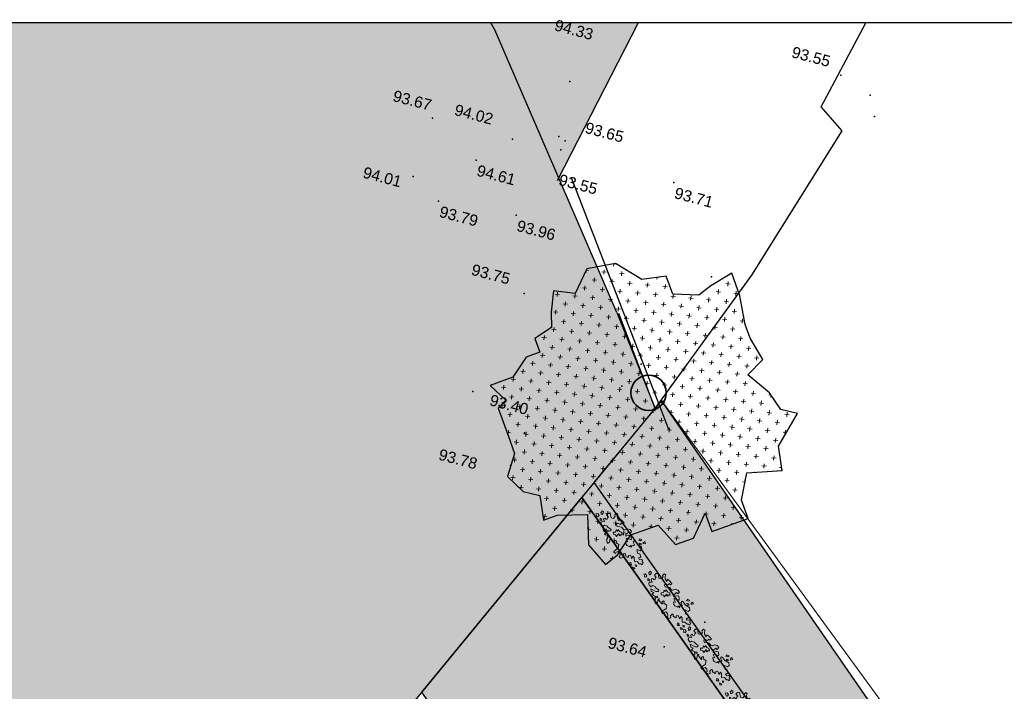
# Model space of a CAD drawing. Header units: centimetres. Extents: x 100159 to 224542, y -77011 to -2159.
# Tile 124 of 149: x 195477 to 198114, y -3957 to -2159. Entities that reach past the tile are written whole.
import ezdxf
from ezdxf.enums import TextEntityAlignment as Align
from ezdxf.xclip import XClip

# ---------------------------------------------------------------- set-up
doc = ezdxf.new("R2010")
doc.units = ezdxf.units.CM
doc.header["$XCLIPFRAME"] = 2
doc.linetypes.add('CACHE', pattern=[9.525, 6.35, -3.175])
doc.linetypes.add('CONTINU', pattern=[0])
doc.layers.get('0').update_dxf_attribs({"lineweight": 5})
for name, color, linetype in [('04-Pts-T', 7, 'Continuous'), ('04-Pts-T-Alt', 190, 'Continuous'), ('23', 63, 'Continuous'), ('43', 7, 'CONTINU'), ('46', 7, 'CACHE'), ('A-Mar-P-TR-Revêtement béton désac', 8, 'Continuous'), ('A-Mar-P-TR-Revêtement enrobé', 7, 'Continuous'), ('A-Mar-P-TX-légende', 7, 'Continuous'), ('DDL-PLAN MASSE PAYSAGE', 7, 'Continuous')]:
    doc.layers.add(name, color=color, linetype=linetype)
doc.layers.add('18', color=8, linetype='Continuous', lineweight=13)
for name, color, linetype, lineweight, true_color in [('24', 7, 'Continuous', 15, 0x99ad58), ('25', 7, 'Continuous', 9, 0x99ad58), ('A-Mar-P-TR-esv-massifs', 7, 'Continuous', 5, 0x99ad58), ('DDL- PAYSAGE HACHURES', 7, 'Continuous', 15, 0x99ad58)]:
    doc.layers.add(name, color=color, linetype=linetype, lineweight=lineweight, true_color=true_color)
doc.styles.get("Standard").update_dxf_attribs({"font": 'arial.ttf'})

# ---------------------------------------------------------------- blocks, each defined once
blk = doc.blocks.new('gvj1j')
at = {"layer": '25', "ltscale": 0.03, "true_color": 0xb8c52b}
h = blk.add_hatch(dxfattribs=at)
h.set_pattern_fill('CROSS', color=52, scale=4.20504e-06, angle=-25.2074, style=0)
h.set_pattern_definition([(334.7926, (4e-14, 3e-14), (0.0422487, 0.0152043), [0.015875, -0.047625]), (64.7926, (0.0038, -0.010562), (-0.0152043, 0.0422487), [0.015875, -0.047625])])
h.paths.add_polyline_path([(0.3963, -0.3791), (0.4135, -0.2929), (0.5169, -0.2068), (0.4652, -0.1723), (0.448, -0.1034), (0.3963, -0.0172), (0.4652, 0.0172), (0.448, 0.1034), (0.448, 0.1551), (0.4652, 0.2585), (0.4652, 0.3446), (0.3791, 0.3274), (0.3274, 0.3102), (0.2412, 0.3446), (0.2412, 0.4135), (0.1551, 0.4308), (0.0862, 0.5169), (-0.0172, 0.5342), (-0.0862, 0.4652), (-0.1551, 0.4997), (-0.1895, 0.4308), (-0.2068, 0.3791), (-0.2757, 0.3619), (-0.2757, 0.3102), (-0.3274, 0.3102), (-0.3963, 0.2585), (-0.4825, 0.2585), (-0.448, 0.1895), (-0.4825, 0.1723), (-0.4825, 0.0689), (-0.4825, 0), (-0.5342, -0.0689), (-0.4997, -0.1378), (-0.448, -0.1723), (-0.4652, -0.2585), (-0.4135, -0.2585), (-0.3102, -0.2929), (-0.3446, -0.3963), (-0.3102, -0.4825), (-0.2585, -0.4652), (-0.1895, -0.4135), (-0.0862, -0.4135), (-0.0517, -0.4997), (0.0172, -0.4997), (0.0862, -0.4308), (0.0862, -0.4997), (0.224, -0.4997), (0.224, -0.4308), (0.2757, -0.3446)])
at = {"layer": '46'}
h = blk.add_hatch(color=7, dxfattribs=at)
h.dxf.hatch_style = 1
edge = h.paths.add_edge_path()
edge.add_ellipse((0, 0), major_axis=(-0.0047, 0.0274), ratio=1, start_angle=80.213, end_angle=260.213)
edge.add_ellipse((0, 0), major_axis=(-0.0047, 0.0274), ratio=1, start_angle=260.213, end_angle=440.213)
at = {"layer": '43'}
blk.add_lwpolyline([(0.5169, -0.2068), (0.4652, -0.1723), (0.448, -0.1034), (0.3963, -0.0172), (0.4652, 0.0172), (0.448, 0.1034), (0.448, 0.1551), (0.4652, 0.2585), (0.4652, 0.3446), (0.3791, 0.3274), (0.3274, 0.3102), (0.2412, 0.3446), (0.2412, 0.4135), (0.1551, 0.4308), (0.0862, 0.5169), (-0.0172, 0.5342), (-0.0862, 0.4652), (-0.1551, 0.4997), (-0.1895, 0.4308), (-0.2068, 0.3791), (-0.2757, 0.3619), (-0.2757, 0.3102), (-0.3274, 0.3102), (-0.3963, 0.2585), (-0.4825, 0.2585), (-0.448, 0.1895), (-0.4825, 0.1723), (-0.4825, 0.0689), (-0.4825, 0), (-0.5342, -0.0689), (-0.4997, -0.1378), (-0.448, -0.1723), (-0.4652, -0.2585), (-0.4135, -0.2585), (-0.3102, -0.2929), (-0.3446, -0.3963), (-0.3102, -0.4825), (-0.2585, -0.4652), (-0.1895, -0.4135), (-0.0862, -0.4135), (-0.0517, -0.4997), (0.0172, -0.4997), (0.0862, -0.4308), (0.0862, -0.4997), (0.224, -0.4997), (0.224, -0.4308), (0.2757, -0.3446), (0.3963, -0.3791), (0.4135, -0.2929)], close=True, dxfattribs=at)
at = {"layer": '46', "ltscale": 5}
blk.add_lwpolyline([(0.5169, -0.2068), (0.4652, -0.1723), (0.448, -0.1034), (0.3963, -0.0172), (0.4652, 0.0172), (0.448, 0.1034), (0.448, 0.1551), (0.4652, 0.2585), (0.4652, 0.3446), (0.3791, 0.3274), (0.3274, 0.3102), (0.2412, 0.3446), (0.2412, 0.4135), (0.1551, 0.4308), (0.0862, 0.5169), (-0.0172, 0.5342), (-0.0862, 0.4652), (-0.1551, 0.4997), (-0.1895, 0.4308), (-0.2068, 0.3791), (-0.2757, 0.3619), (-0.2757, 0.3102), (-0.3274, 0.3102), (-0.3963, 0.2585), (-0.4825, 0.2585), (-0.448, 0.1895), (-0.4825, 0.1723), (-0.4825, 0.0689), (-0.4825, 0), (-0.5342, -0.0689), (-0.4997, -0.1378), (-0.448, -0.1723), (-0.4652, -0.2585), (-0.4135, -0.2585), (-0.3102, -0.2929), (-0.3446, -0.3963), (-0.3102, -0.4825), (-0.2585, -0.4652), (-0.1895, -0.4135), (-0.0862, -0.4135), (-0.0517, -0.4997), (0.0172, -0.4997), (0.0862, -0.4308), (0.0862, -0.4997), (0.224, -0.4997), (0.224, -0.4308), (0.2757, -0.3446), (0.3963, -0.3791), (0.4135, -0.2929)], close=True, dxfattribs=at)
blk = doc.blocks.new('17.07 CADASTRE')
at = {"layer": '23'}
h = blk.add_hatch(dxfattribs=at)
h.set_pattern_fill('CROSS', color=9, scale=0.122312, angle=-74.5126)
h.set_pattern_definition([(285.487436, (-1752.3689, 119.6183), (0.95587097, -0.5410825), [0.38833935, -1.16501804]), (15.487436, (-1752.5042, 119.37936), (0.5410825, 0.95587097), [0.38833935, -1.16501804])])
h.paths.add_polyline_path([(296.556, 77.111), (237.111, 55.333), (234.333, 63.889), (230.222, 79.222), (287.333, 104.778), (286, 108.667), (283.764, 107.684), (283.586, 107.684), (284.556, 108.111), (281.778, 113.778), (279.556, 117), (276.889, 119.556), (274.222, 121.222), (271, 122.222), (267.222, 123.778), (264.111, 125.444), (253.889, 127.667), (249.222, 128.444), (241, 128.111), (233.111, 127.444), (216.889, 124.444), (201.667, 120.778), (176.222, 114.111), (165.556, 111.111), (124.556, 102.444), (122.333, 102.222), (76.778, 95.667), (65.222, 94.333), (35.444, 90.111), (31.667, 89.667), (13.222, 87.017), (13.222, 11), (305.953, 11), (306.333, 20.889), (306.457, 20.91), (306.778, 27.444), (306.556, 41.222), (304.889, 48.667)])
h.paths.add_polyline_path([(382.444, 188.112), (366.222, 179.889), (324.333, 156.222), (321.556, 150.111), (319.889, 143.222), (318.444, 140), (316.333, 136.444), (312.889, 132.222), (311, 129.556), (309.667, 127), (309.222, 124.889), (309.111, 121.556), (313, 67.111), (320.889, 34.556), (323.889, 23), (326.72, 11), (382.444, 11)])
h.paths.add_polyline_path([(114.441, 168.682), (114.556, 172.222), (114.765, 174.055), (114.889, 176.111), (115.444, 180), (117, 187), (119.807, 200.743), (131.778, 243.333), (132.667, 246.889), (134.333, 259.778), (123.889, 263.889), (95.589, 275.588), (95.778, 276.111), (116.444, 322.667), (114.867, 324.739), (110, 330.778), (101, 340.111), (94.778, 345.889), (88.111, 351.333), (84.333, 354.222), (77.667, 358.667), (70, 363), (64.667, 366.778), (62.667, 368.556), (61, 370.778), (59.667, 373.333), (57.444, 376.444), (55, 379.889), (50.444, 384.111), (47.778, 386.111), (42.889, 389.333), (34.778, 392.222), (29.778, 390.222), (28, 389.111), (23.444, 385.111), (19.596, 381.153), (45.333, 361.111), (41.87, 356.754), (41.556, 357), (39.111, 354), (13.222, 374.341), (13.222, 359.889), (17.111, 358.444), (17.556, 359.444), (21.111, 358), (20.778, 357), (22.556, 356.333), (22.889, 357.333), (29.222, 354.889), (26.333, 347.667), (22.889, 349), (21.556, 345.667), (17.889, 347.111), (18.556, 348.889), (13.222, 350.98), (13.222, 268.872), (22.444, 266.333), (20.333, 258.444), (13.222, 260.467), (13.222, 114.187), (18.444, 116), (18.889, 112.778), (28.889, 113.333), (38.667, 115.778), (41.333, 115.778), (59.333, 118.667), (82, 120.333), (98.222, 123.111), (115.889, 127.889), (114.889, 141.889), (114.853, 142.698), (114.556, 146.667), (114.435, 152.182), (114.222, 157), (114.259, 160.231), (114.222, 161.889), (114.123, 164.5), (114.333, 166.889)])
h.paths.add_polyline_path([(35.889, 199), (33.222, 200.111), (35, 204.222), (37.556, 203)], flags=16)
h.paths.add_polyline_path([(48.222, 318.556), (43.778, 319.556), (44.333, 321.778), (38.889, 323), (39, 323.778), (35, 324.667), (35.111, 325.333), (31.556, 326.111), (33.444, 334.667), (40.444, 333), (40.222, 332.111), (43.222, 331.444), (42.889, 330), (46, 329.333), (49, 342.556), (55.111, 337.444), (53, 328.556), (50.667, 329.111)], flags=16)
h.paths.add_polyline_path([(23.889, 322.556), (20.556, 323.222), (21.111, 326.222), (24.556, 325.556)], flags=16)
h.paths.add_polyline_path([(19.667, 324.111), (14.111, 325.222), (14.556, 327.889), (20.222, 326.778)], flags=16)
h.paths.add_polyline_path([(57.556, 349), (56.556, 349.778), (56, 349.111), (53.667, 350.778), (54, 351.444), (50.556, 354.111), (52.889, 357.333), (53.667, 356.889), (54.444, 358), (53.778, 358.556), (59.667, 366.333), (64.444, 362.556), (60.444, 357.111), (64.444, 353.778), (61.889, 350.556), (59.889, 352.111)], flags=16)
h.paths.add_polyline_path([(38.667, 373.444), (35.778, 375.889), (35.444, 375.556), (32.333, 378), (33.111, 379.111), (30, 381.444), (32.444, 384.778), (35.556, 382.222), (36, 382.889), (36.889, 382.333), (37.889, 383.667), (40.444, 381.444), (42.889, 384.667), (47.778, 380.889), (42.889, 374.556), (40.778, 376.222)], flags=16)
h.paths.add_polyline_path([(64.778, 393.222), (55, 404.111), (51.333, 405.889), (50, 405.222), (47.889, 404.556), (45.556, 404.556), (44.778, 404.667), (43.889, 405.111), (34.778, 392.222), (42.889, 389.333), (47.778, 386.111), (50.444, 384.111), (55, 379.889), (57.444, 376.444), (59.667, 373.333), (61, 370.778), (62.667, 368.556), (64.667, 366.778), (70, 363), (77.667, 358.667), (84.333, 354.222), (88.111, 351.333), (94.778, 345.889), (101, 340.111), (110, 330.778), (112.546, 327.619), (117, 349.111), (122, 359.222), (113.222, 363.667), (115.333, 367.889), (104.333, 373.444), (104.111, 373), (103.667, 373.222), (103.889, 373.667)])
h.paths.add_polyline_path([(60.667, 391.556), (67.111, 388.333), (66.333, 386.667), (70.778, 384.444), (67.333, 377.444), (61, 380.556), (61.667, 381.889), (57, 384.222)], flags=16)
h.paths.add_polyline_path([(56.111, 388.778), (44.667, 394.444), (48.111, 401.222), (52.444, 399.111), (52.556, 399.556), (55.444, 398.111), (53.889, 395), (58.111, 393)], flags=16)
h.paths.add_polyline_path([(74.333, 380.889), (79.667, 378.222), (80.333, 379.556), (83.444, 378.111), (79.333, 369.889), (70.889, 374.222)], flags=16)
h.paths.add_polyline_path([(87.444, 378.444), (92.444, 376), (90.556, 372.333), (90, 372.667), (88.556, 369.778), (93.889, 367.222), (90.667, 360.778), (81, 365.556)], flags=16)
h.paths.add_polyline_path([(97.444, 368.111), (107.667, 363.111), (104.556, 356.778), (94.333, 361.778)], flags=16)
h.paths.add_polyline_path([(109.222, 359.889), (112.444, 358.222), (111.778, 357), (113.222, 356.222), (114.444, 358.667), (117.667, 357), (111, 343.444), (106.667, 345.556), (108, 348.333), (104.444, 350.111)], flags=16)
h.paths.add_polyline_path([(138.333, 392.333), (139.444, 392.667), (142.289, 398.356), (133.889, 402.556), (137.222, 409.444), (142.667, 406.667), (143.556, 408.444), (146.6, 406.978), (147.111, 408), (146.954, 409.778), (132.144, 409.778), (130.222, 406), (122.667, 409.778), (88.627, 409.778), (92.222, 408), (85.444, 394.444), (81.667, 396.333), (82.667, 398.444), (80.556, 399.556), (81.667, 401.667), (77.444, 403.778), (80.481, 409.778), (77.236, 409.778), (74.889, 405), (69.444, 407.778), (69.889, 408.778), (67.857, 409.778), (56.288, 409.778), (58.444, 408.667), (64.444, 402), (64.889, 402.333), (65.111, 402), (64.778, 401.667), (68.222, 397.778), (70.667, 396.556), (71.667, 398.667), (76.333, 396.333), (75.333, 394.222), (83.333, 390.222), (84.333, 392.333), (89, 390), (88.222, 388.333), (88.556, 388.111), (88.444, 387.778), (96, 383.889), (97, 386), (105.444, 381.778), (104.444, 379.667), (118, 372.889), (119.063, 372.48), (121, 372.111), (123.444, 372.222), (123.333, 372.667), (123.778, 372.778), (123.889, 372.333), (124.556, 372.556), (126.503, 373.571), (127.437, 374.272), (128.105, 375.058), (128.808, 376.042), (120.778, 380.222), (120.889, 380.444), (117.444, 382.111), (119.889, 386.778), (123.222, 385.111), (123.778, 386.111), (131.912, 381.934), (136.222, 390.556), (136.417, 390.75), (136.556, 391), (137.444, 391.778)])
h.paths.add_polyline_path([(94.778, 396.222), (95.111, 397), (90.889, 399.111), (93, 403.333), (93.889, 402.889), (95.333, 405.667), (98, 404.333), (98.333, 405), (101.889, 403.111), (101.667, 402.556), (104.556, 401.111), (101.111, 394), (98.111, 395.556), (97.667, 394.667)], flags=16)
h.paths.add_polyline_path([(104.778, 389.444), (108.222, 396.333), (118.667, 391.222), (115.667, 385.222), (112.889, 386.556), (112.444, 385.667)], flags=16)
at = {"color": 0, "linetype": 'Continuous'}
for points in [[(119.111, 330.667), (118.444, 331.111), (120.667, 341.111), (123.111, 348), (126.667, 356.667), (128.667, 362.556), (129.556, 364.778), (131.778, 370), (134.889, 376.111), (137.889, 380.889), (143.222, 391.778), (143.889, 391.444), (147.778, 398.889), (149.778, 403.444), (152.342, 409.778)], [(43.889, 405.111), (44.778, 404.667), (45.556, 404.556), (47.889, 404.556), (50, 405.222), (51.333, 405.889), (55, 404.111), (64.778, 393.222), (103.889, 373.667), (103.667, 373.222), (104.111, 373), (104.333, 373.444), (115.333, 367.889), (113.222, 363.667), (122, 359.222), (117, 349.111), (112.529, 327.537)], [(114.867, 324.739), (110, 330.778), (101, 340.111), (94.778, 345.889), (88.111, 351.333), (84.333, 354.222), (77.667, 358.667), (70, 363)], [(114.867, 324.739), (116.444, 322.667), (117.889, 326.556), (119.111, 330.667)], [(95.365, 274.965), (95.778, 276.111), (116.444, 322.667), (114.925, 324.729)]]:
    blk.add_lwpolyline(points, dxfattribs=at)
at = {"layer": '25', "xscale": 7.056438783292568, "yscale": 7.056438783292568, "zscale": 2.352146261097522, "rotation": 35.21300594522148}
blk.add_blockref('gvj1j', (116.112, 322.591), dxfattribs=at)
blk = doc.blocks.new('04-Pts-T')
at = {"color": 0}
blk.add_point((0, 0), dxfattribs=at)
at = {"layer": '04-Pts-T-Alt'}
blk.add_attdef('ALT', text='', height=0.15, dxfattribs=at).set_placement((0.1, -0.1), align=Align.TOP_LEFT)
blk = doc.blocks.new('GVJ7J')
at = {"color": 25, "lineweight": 35}
blk.add_circle((0, 0), 0.5, dxfattribs=at)
blk = doc.blocks.new('0NAR_Arbre051')
at = {"linetype": 'Continuous'}
for points in [[(0.089, 0.191), (-0.09, 0.209), (-0.053, 0.287), (0.096, 0.398), (0.036, 0.446), (-0.086, 0.483), (-0.146, 0.42), (-0.191, 0.256), (-0.262, 0.297), (-0.291, 0.479), (-0.206, 0.506), (-0.247, 0.617), (-0.369, 0.602), (-0.474, 0.498), (-0.489, 0.379), (-0.53, 0.327), (-0.675, 0.316), (-0.738, 0.23), (-0.82, 0.129), (-0.909, 0.141), (-0.964, 0.216), (-0.819, 0.326), (-0.873, 0.374), (-0.778, 0.419), (-0.803, 0.514), (-0.989, 0.471), (-1.094, 0.426), (-1.014, 0.346), (-1.169, 0.341), (-1.279, 0.396), (-1.324, 0.461), (-1.409, 0.426), (-1.379, 0.311), (-1.314, 0.306), (-1.259, 0.176), (-1.349, 0.086), (-1.574, 0.166), (-1.619, 0.081), (-1.589, -0.034), (-1.445, -0.008), (-1.442, -0.068), (-1.386, -0.112), (-1.416, -0.187), (-1.483, -0.176), (-1.494, -0.235), (-1.479, -0.276), (-1.352, -0.295), (-1.423, -0.429), (-1.36, -0.489), (-1.263, -0.496), (-1.185, -0.47), (-1.192, -0.369), (-1.088, -0.291), (-1.025, -0.291), (-0.844, -0.209), (-0.794, -0.264), (-0.859, -0.374), (-1.099, -0.519), (-0.969, -0.574), (-0.859, -0.494), (-0.834, -0.599), (-0.753, -0.581), (-0.634, -0.484), (-0.614, -0.434), (-0.533, -0.461), (-0.645, -0.553), (-0.555, -0.579), (-0.522, -0.668), (-0.338, -0.705), (-0.342, -0.589), (-0.475, -0.47), (-0.453, -0.407), (-0.408, -0.459), (-0.176, -0.422), (-0.161, -0.403), (-0.258, -0.369), (-0.262, -0.288), (-0.217, -0.273), (-0.157, -0.321), (-0.09, -0.299), (0.003, -0.243), (0.018, -0.284), (0.152, -0.377), (0.126, -0.425), (0.152, -0.559), (0.159, -0.641), (0.197, -0.652), (0.282, -0.619), (0.249, -0.552), (0.263, -0.459), (0.379, -0.425), (0.494, -0.474), (0.487, -0.544), (0.621, -0.515), (0.651, -0.396), (0.546, -0.358), (0.513, -0.247), (0.55, -0.202), (0.64, -0.265), (0.692, -0.206), (0.74, -0.209), (0.777, -0.165), (0.699, -0.112), (0.736, -0.023), (0.855, -0.031), (0.904, -0.053), (0.841, 0.077), (0.934, 0.081), (1.109, -0.008), (1.157, 0.051), (1.179, 0.107), (1.325, 0.141), (1.366, 0.208), (1.44, 0.234), (1.366, 0.334), (1.317, 0.305), (1.258, 0.368), (1.205, 0.357), (1.157, 0.252), (1.049, 0.249), (1.079, 0.33), (1.06, 0.386), (0.911, 0.414), (0.854, 0.343), (0.671, 0.386), (0.666, 0.416), (0.796, 0.506), (0.781, 0.611), (0.661, 0.661), (0.461, 0.546), (0.291, 0.541), (0.216, 0.501), (0.251, 0.416), (0.392, 0.413), (0.397, 0.333), (0.357, 0.273), (0.427, 0.228), (0.319, 0.215), (0.359, 0.16), (0.23, 0.077), (0.14, 0.067), (0.024, 0.115), (0.089, 0.191)], [(0.29, 0.694), (0.369, 0.776), (0.369, 0.854), (0.268, 0.783), (0.29, 0.772), (0.29, 0.694)], [(0.501, 0.726), (0.557, 0.696), (0.513, 0.637), (0.446, 0.641), (0.442, 0.67), (0.501, 0.726)], [(0.612, 0.923), (0.577, 0.809), (0.522, 0.838), (0.512, 0.928), (0.612, 0.923)], [(-0.455, 0.17), (-0.34, 0.133), (-0.377, 0.071), (-0.365, 0.009), (-0.415, -0.003), (-0.451, 0.029), (-0.477, 0.003), (-0.41, -0.146), (-0.511, -0.146), (-0.585, -0.228), (-0.675, -0.183), (-0.626, -0.079), (-0.708, 0.007), (-0.615, 0.029), (-0.667, 0.1), (-0.552, 0.107), (-0.455, 0.17)], [(-1.763, -0.498), (-1.819, -0.473), (-1.896, -0.465), (-1.88, -0.403), (-1.835, -0.379), (-1.745, -0.378), (-1.718, -0.456), (-1.763, -0.498)], [(-1.829, -0.222), (-1.842, -0.149), (-1.871, -0.152), (-1.869, -0.122), (-1.807, -0.087), (-1.743, -0.133), (-1.72, -0.228), (-1.759, -0.239), (-1.829, -0.222)], [(-1.465, -0.379), (-1.525, -0.444), (-1.612, -0.393), (-1.538, -0.363), (-1.465, -0.379)], [(1.187, -0.217), (1.135, -0.295), (1.097, -0.302), (1.045, -0.25), (1.034, -0.22), (1.094, -0.183), (1.127, -0.228), (1.187, -0.217)], [(1.321, -0.008), (1.373, -0.049), (1.325, -0.079), (1.265, -0.057), (1.321, -0.008)], [(1.373, -0.165), (1.425, -0.176), (1.388, -0.247), (1.358, -0.261), (1.284, -0.239), (1.373, -0.165)]]:
    blk.add_lwpolyline(points, dxfattribs=at)

msp = doc.modelspace()

# ---------------------------------------------------------------- hatches: boundary and pattern name
at = {"layer": '24', "true_color": 0xbeb7b0}
h = msp.add_hatch(dxfattribs=at)
h.set_pattern_fill('CROSS', color=9, scale=7, angle=269.6442)
h.set_pattern_definition([(269.64423, (189904.02, -24078.49), (44.17314, -44.72515), [22.225, -66.675]), (359.64423, (189892.84, -24089.534), (44.72515, 44.17314), [22.225, -66.675])])
edge = h.paths.add_edge_path()
edge.add_line((208626.2, -8496.9), (208491.2, -8312))
edge.add_line((208491.2, -8312), (208319.1, -8382.9))
edge.add_line((208319.1, -8382.9), (208292.9, -8533.7))
edge.add_line((208292.9, -8533.7), (208014.5, -8701.5))
edge.add_line((208014.5, -8701.5), (207409.1, -8891.4))
edge.add_line((207409.1, -8891.4), (202651.3, -9881.8))
edge.add_line((202651.3, -9881.8), (202024.8, -9785.7))
edge.add_line((202024.8, -9785.7), (201696.3, -9573.9))
edge.add_line((201696.3, -9573.9), (199004.8, -5764.5))
edge.add_line((199004.8, -5764.5), (197954, -4277.3))
edge.add_line((197954, -4277.3), (197195.5, -3178.4))
edge.add_line((197195.5, -3178.4), (197014.6, -3398.2))
edge.add_line((197014.6, -3398.2), (201398.8, -9603.5))
edge.add_arc((202740.4, -7970.6), 2113.3, 230.593, 280.7104)
edge.add_line((203133.1, -10047.1), (203142.9, -10096.3))
edge.add_line((203142.9, -10096.3), (204203.2, -9874))
edge.add_line((204203.2, -9874), (204202.9, -9824.4))
edge.add_line((204202.9, -9824.4), (207470.3, -9144.2))
edge.add_line((207470.3, -9144.2), (207483.3, -9192.5))
edge.add_arc((206827.4, -6651.6), 2624.2, 284.4734, 306.6382)
edge.add_arc((207886.8, -8070.2), 853.7, 306.4078, 330.0127)
h = msp.add_hatch(dxfattribs=at)
h.set_pattern_fill('CROSS', color=9, scale=7, angle=269.6442)
h.set_pattern_definition([(301, (197231.24, -3278.376), (60.99453, -15.20764), [22.225, -66.675]), (31, (197227.44, -3293.624), (15.20764, 60.99453), [22.225, -66.675])])
edge = h.paths.add_edge_path()
edge.add_arc((202622.8, -8465.7), 2357.7, 217.281, 282.7165, ccw=False)
edge.add_line((200746.8, -9893.8), (196554.2, -3959.7))
edge.add_line((196554.2, -3959.7), (196982.1, -3438))
edge.add_line((196982.1, -3438), (201361.8, -9637.8))
edge.add_arc((202740.4, -7970.6), 2163.3, 230.4135, 280.7226)
edge.add_line((203142.9, -10096.1), (203141.8, -10765.6))
at = {"layer": 'A-Mar-P-TX-légende', "true_color": 0x515c2d}
h = msp.add_hatch(dxfattribs=at)
h.set_pattern_fill('AR-CONC', color=59, scale=0.45, angle=-31.3558)
h.set_pattern_definition([(50, (200765.85, -13178.64), (81.9831, -7.1726), [8.5725, -94.2975]), (355, (200765.85, -13178.64), (-15.85954, 85.9756), [6.858, -75.43826]), (100.45144, (200772.68, -13179.24), (66.12356, 78.803), [7.2855, -80.1406]), (46.1842, (200765.85, -13155.78), (121.9856, -18.919), [12.8587, -141.4462]), (96.6356, (200776.01, -13157.36), (106.8319, 111.3418), [10.9283, -120.211]), (351.1842, (200765.85, -13155.78), (106.8319, 111.3418), [10.287, -113.1569]), (21, (200777.28, -13161.5), (68.22648, -46.01934), [8.5725, -94.2975]), (326, (200777.28, -13161.5), (27.8109, 82.8846), [6.858, -75.438]), (71.45144, (200782.96, -13165.33), (96.0374, 36.86525), [7.2855, -80.1405]), (37.5, (200765.847, -13178.642), (1.38987, 38.04977), [0, -74.5236, 0, -76.581, 0, -75.72375]), (7.5, (200765.847, -13178.64), (30.06885, 45.08126), [0, -43.6626, 0, -72.8091, 0, -28.86075]), (327.5, (200740.358, -13178.642), (61.01577, -2.577935), [0, -28.575, 0, -89.154, 0, -118.3005]), (317.5, (200728.93, -13178.64), (66.65813, 11.44192), [0, -37.1475, 0, -59.2074, 0, -84.0105])])
edge = h.paths.add_edge_path()
edge.add_line((203133.1, -10047.1), (203143.4, -10096.2))
edge.add_arc((202740.8, -7969.8), 2164.2, 230.419, 280.7225, ccw=False)
edge.add_line((201361.8, -9637.8), (196981.6, -3438.2))
edge.add_line((196981.6, -3438.2), (197015.2, -3399))
edge.add_line((197015.2, -3399), (201398.8, -9603.5))
edge.add_arc((202740.4, -7970.6), 2113.3, 230.593, 280.7104)

# ---------------------------------------------------------------- linework, layer by layer
at = {"layer": '18', "color": 1}
msp.add_lwpolyline([(208740.7, -8278.4), (208009.1, -8669.9), (202020.3, -9786.5), (197195.5, -3178.3)], dxfattribs=at)
at = {"layer": 'A-Mar-P-TR-esv-massifs', "color": 7, "linetype": 'Continuous'}
msp.add_lwpolyline([(203133.1, -10047.1), (203143.4, -10096.2, -0.223084), (201361.8, -9637.8), (196981.6, -3438.2), (197015.2, -3399), (201398.8, -9603.5, 0.222232), (203133.1, -10047.1)], format="xyb", close=True, dxfattribs=at)
at = {"layer": 'A-Mar-P-TR-Revêtement béton désac'}
msp.add_lwpolyline([(196953.5, -2581.3), (197214.5, -3255.7)], dxfattribs=at)
at = {"layer": 'A-Mar-P-TR-Revêtement enrobé', "linetype": 'Continuous'}
msp.add_lwpolyline([(208626.2, -8496.9), (208626.2, -8496.9), (208491.2, -8312), (208319.1, -8382.9), (208292.9, -8533.7), (208014.5, -8701.5), (207409.1, -8891.4), (202651.3, -9881.8), (202651.3, -9881.8), (202024.8, -9785.7), (201696.3, -9573.9), (199004.8, -5764.5), (197954, -4277.3), (197195.5, -3178.4), (197014.6, -3398.2), (201398.8, -9603.5, 0.222232), (203133.1, -10047.1), (203142.9, -10096.3), (204203.2, -9874), (204202.9, -9824.4), (207470.3, -9144.2), (207483.3, -9192.5, 0.097015), (208393.5, -8757.3, 0.103362), (208626.2, -8496.9)], format="xyb", close=True, dxfattribs=at)
at = {"layer": 'A-Mar-P-TR-Revêtement enrobé'}
msp.add_lwpolyline([(203141.8, -10765.6), (203141.8, -10765.6, -0.293537), (200746.8, -9893.8), (196554.2, -3959.7), (196982.1, -3438), (201361.8, -9637.8, 0.22311), (203142.9, -10096.1), (203142.9, -10096.1)], format="xyb", close=True, dxfattribs=at)

# ---------------------------------------------------------------- block references
at = {"layer": '04-Pts-T'}
ref = msp.add_blockref('04-Pts-T', (196950.2, -2324.7, 9433), dxfattribs=dict(at, xscale=99.99999999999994, yscale=99.99999999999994, zscale=99.99999999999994, rotation=345.2074804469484))
ref.add_attrib('ALT', '94.33', dxfattribs={"layer": '04-Pts-T-Alt', "height": 30, "rotation": 345.2075}).set_placement((196914.3, -2157.9, 9433), align=Align.TOP_LEFT)
ref = msp.add_blockref('04-Pts-T', (197676, -2307.1, 9355), dxfattribs=dict(at, xscale=99.99999999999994, yscale=99.99999999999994, zscale=99.99999999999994, rotation=345.2074804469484))
ref.add_attrib('ALT', '93.55', dxfattribs={"layer": '04-Pts-T-Alt', "height": 30, "rotation": 345.2075}).set_placement((197549.3, -2229.9, 9355), align=Align.TOP_LEFT)
ref = msp.add_blockref('04-Pts-T', (196582.4, -2422.4, 9367), dxfattribs=dict(at, xscale=99.99999999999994, yscale=99.99999999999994, zscale=99.99999999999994, rotation=345.2074804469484))
ref.add_attrib('ALT', '93.67', dxfattribs={"layer": '04-Pts-T-Alt', "height": 30, "rotation": 345.2075}).set_placement((196481.5, -2347.1, 9367), align=Align.TOP_LEFT)
at = {"layer": '04-Pts-T', "xscale": 99.99999999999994, "yscale": 99.99999999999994, "zscale": 99.99999999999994, "rotation": 345.2074804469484}
for p in [(197754.6, -2361.2), (197766, -2418.2, 9465), (196920.6, -2471.6, 9373), (197329.4, -2847.1), (197140.9, -3081.3, 9481), (196690.4, -3154.4), (197089.1, -3139.9, 9423), (197311.6, -3772.4)]:
    msp.add_blockref('04-Pts-T', p, dxfattribs=at)
at = {"layer": '04-Pts-T'}
ref = msp.add_blockref('04-Pts-T', (196796.4, -2479, 9402), dxfattribs=dict(at, xscale=99.99999999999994, yscale=99.99999999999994, zscale=99.99999999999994, rotation=345.2074804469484))
ref.add_attrib('ALT', '94.02', dxfattribs={"layer": '04-Pts-T-Alt', "height": 30, "rotation": 345.2075}).set_placement((196646.3, -2384.6, 9402), align=Align.TOP_LEFT)
ref = msp.add_blockref('04-Pts-T', (196937.5, -2483.4, 9365), dxfattribs=dict(at, xscale=99.99999999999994, yscale=99.99999999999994, zscale=99.99999999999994, rotation=345.2074804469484))
ref.add_attrib('ALT', '93.65', dxfattribs={"layer": '04-Pts-T-Alt', "height": 30, "rotation": 345.2075}).set_placement((196996, -2432.4, 9365), align=Align.TOP_LEFT)
ref = msp.add_blockref('04-Pts-T', (196926.3, -2507.1, 9355), dxfattribs=dict(at, xscale=99.99999999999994, yscale=99.99999999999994, zscale=99.99999999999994, rotation=345.2074804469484))
ref.add_attrib('ALT', '93.55', dxfattribs={"layer": '04-Pts-T-Alt', "height": 30, "rotation": 345.2075}).set_placement((196925.6, -2571.7, 9355), align=Align.TOP_LEFT)
ref = msp.add_blockref('04-Pts-T', (196530.9, -2578.4, 9401), dxfattribs=dict(at, xscale=99.99999999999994, yscale=99.99999999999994, zscale=99.99999999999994, rotation=345.2074804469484))
ref.add_attrib('ALT', '94.01', dxfattribs={"layer": '04-Pts-T-Alt', "height": 30, "rotation": 345.2075}).set_placement((196401.2, -2552.2, 9401), align=Align.TOP_LEFT)
ref = msp.add_blockref('04-Pts-T', (196698.9, -2534.8, 9461), dxfattribs=dict(at, xscale=99.99999999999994, yscale=99.99999999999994, zscale=99.99999999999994, rotation=345.2074804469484))
ref.add_attrib('ALT', '94.61', dxfattribs={"layer": '04-Pts-T-Alt', "height": 30, "rotation": 345.2075}).set_placement((196706.1, -2547, 9461), align=Align.TOP_LEFT)
ref = msp.add_blockref('04-Pts-T', (197228.3, -2595, 9371), dxfattribs=dict(at, xscale=99.99999999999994, yscale=99.99999999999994, zscale=99.99999999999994, rotation=345.2074804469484))
ref.add_attrib('ALT', '93.71', dxfattribs={"layer": '04-Pts-T-Alt', "height": 30, "rotation": 345.2075}).set_placement((197235.4, -2607.2, 9371), align=Align.TOP_LEFT)
ref = msp.add_blockref('04-Pts-T', (196598.7, -2645, 9379), dxfattribs=dict(at, xscale=99.99999999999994, yscale=99.99999999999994, zscale=99.99999999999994, rotation=345.2074804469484))
ref.add_attrib('ALT', '93.79', dxfattribs={"layer": '04-Pts-T-Alt', "height": 30, "rotation": 345.2075}).set_placement((196605.8, -2657.3, 9379), align=Align.TOP_LEFT)
ref = msp.add_blockref('04-Pts-T', (196806.1, -2682.6, 9396), dxfattribs=dict(at, xscale=99.99999999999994, yscale=99.99999999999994, zscale=99.99999999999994, rotation=345.2074804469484))
ref.add_attrib('ALT', '93.96', dxfattribs={"layer": '04-Pts-T-Alt', "height": 30, "rotation": 345.2075}).set_placement((196813.2, -2694.8, 9396), align=Align.TOP_LEFT)
ref = msp.add_blockref('04-Pts-T', (196827.4, -2892.5, 9375), dxfattribs=dict(at, xscale=99.99999999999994, yscale=99.99999999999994, zscale=99.99999999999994, rotation=345.2074804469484))
ref.add_attrib('ALT', '93.75', dxfattribs={"layer": '04-Pts-T-Alt', "height": 30, "rotation": 345.2075}).set_placement((196691.8, -2812.4, 9375), align=Align.TOP_LEFT)
ref = msp.add_blockref('04-Pts-T', (196828.5, -3264.9, 9340), dxfattribs=dict(at, xscale=99.99999999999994, yscale=99.99999999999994, zscale=99.99999999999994, rotation=345.2074804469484))
ref.add_attrib('ALT', '93.40', dxfattribs={"layer": '04-Pts-T-Alt', "height": 30, "rotation": 345.2075}).set_placement((196740.5, -3161.7, 9340), align=Align.TOP_LEFT)
ref = msp.add_blockref('04-Pts-T', (196791, -3352.3, 9378), dxfattribs=dict(at, xscale=99.99999999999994, yscale=99.99999999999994, zscale=99.99999999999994, rotation=345.2074804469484))
ref.add_attrib('ALT', '93.78', dxfattribs={"layer": '04-Pts-T-Alt', "height": 30, "rotation": 345.2075}).set_placement((196603.9, -3307.5, 9378), align=Align.TOP_LEFT)
ref = msp.add_blockref('04-Pts-T', (197202.3, -3837.9), dxfattribs=dict(at, xscale=99.99999999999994, yscale=99.99999999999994, zscale=99.99999999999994, rotation=345.2074804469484))
ref.add_attrib('ALT', '93.64', dxfattribs={"layer": '04-Pts-T-Alt', "height": 30, "rotation": 345.2075}).set_placement((197057.3, -3811.7), align=Align.TOP_LEFT)
at = {"layer": 'A-Mar-P-TR-Revêtement béton désac', "xscale": 94.64416512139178, "yscale": 94.64416512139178, "zscale": 135.2059531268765, "rotation": 344.5120472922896}
msp.add_blockref('GVJ7J', (197161.1, -3158), dxfattribs=at)
at = {"layer": 'DDL- PAYSAGE HACHURES', "xscale": 54.05089091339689, "yscale": 54.05089091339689, "zscale": 54.05089091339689, "rotation": 300.2114444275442}
for p in [(197093.4, -3557.9), (197221.4, -3719.8), (197326.9, -3868.6), (197439.8, -4038.1)]:
    msp.add_blockref('0NAR_Arbre051', p, dxfattribs=at)
at = {"layer": 'DDL-PLAN MASSE PAYSAGE', "linetype": 'ByBlock'}
ref = msp.add_blockref('17.07 CADASTRE', (176094.2, -32944.9), dxfattribs=dict(at, xscale=106.2859075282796, yscale=106.2859075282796, zscale=106.2859075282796, rotation=344.5125640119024))
XClip(ref).set_block_clipping_path([(36.599704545, 85.9239172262), (419.7690201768, 192.095693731), (361.9471425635, 400.7723308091), (-21.2221730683, 294.6005543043)])

doc.saveas('drawing.dxf')
